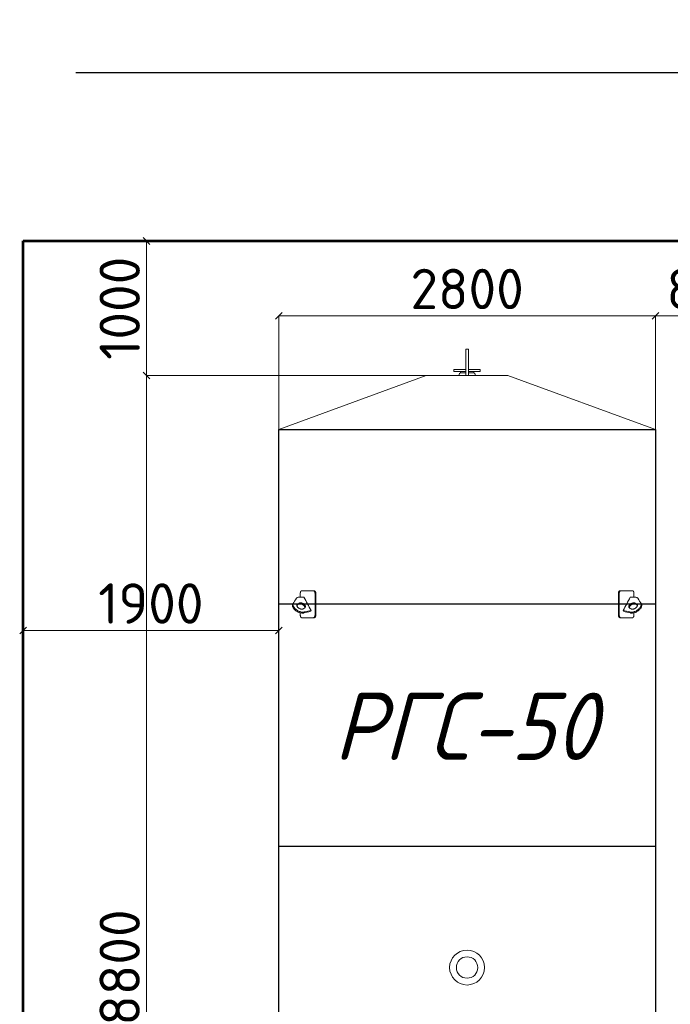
# Model space of a CAD drawing. Header units: millimetres. Extents: x -34827 to 118056, y 11959 to 116489.
# Tile 27 of 105: x 30030 to 34865, y 28019 to 35337. Entities that reach past the tile are written whole.
import ezdxf
from ezdxf import colors
from ezdxf.entities.mleader import LeaderData, LeaderLine
from ezdxf.math import Vec2, Vec3

# ---------------------------------------------------------------- set-up
doc = ezdxf.new("R2010")
doc.units = ezdxf.units.MM
doc.layers.add('Размеры', color=7, linetype='Continuous', lineweight=15)
doc.layers.add('Резервуар', color=7, linetype='Continuous')
doc.styles.get("Standard").update_dxf_attribs({"font": 'isocpeur.ttf'})
doc.styles.add('Геннадий 1000', font='isocpeur.ttf', dxfattribs={"height": 300})
doc.styles.add('СПДС B', font='isocpeur.ttf', dxfattribs={"width": 0.9, "oblique": 15, "height": 50})
doc.dimstyles.new('Размер 1000', dxfattribs={"dimtxt": 300, "dimasz": 50, "dimexe": 0.18, "dimexo": 0.0625, "dimgap": 50, "dimtad": 1, "dimdec": 0, "dimrnd": 1, "dimzin": 0, "dimdsep": 46, "dimtxsty": 'Standard', "dimblk": 'OBLIQUE', "dimcen": -0.09, "dimclrd": 5, "dimclre": 5, "dimclrt": 5, "dimadec": 0, "dimazin": 0, "dimtfac": 1, "dimtdec": 0, "dimtofl": 0, "dimtmove": 0, "dimatfit": 3, "dimldrblk": 'OBLIQUE', "dimfxl": 1, "dimtolj": 1, "dimtzin": 0, "dimlwd": 13, "dimlwe": 13, "dimarcsym": 0})

# ---------------------------------------------------------------- blocks, each defined once
blk = doc.blocks.new('_Oblique')
at = {"color": 0, "linetype": 'ByBlock', "lineweight": -2}
blk.add_line((-0.5, -0.5), (0.5, 0.5), dxfattribs=at)
blk = doc.blocks.new('*D25')
at = {"color": 5, "lineweight": 13, "transparency": 16777216}
for p, q in [((30055.2, 32292.5), (30055.2, 30797.9)), ((31955.2, 32292.5), (31955.2, 30797.9)), ((30055.2, 30798.1), (31955.2, 30798.1))]:
    blk.add_line(p, q, dxfattribs=at)
at = {"layer": 'Defpoints', "color": 0, "transparency": 16777216}
for p in [(30055.2, 32292.6), (31955.2, 32292.6), (31955.2, 30798.1)]:
    blk.add_point(p, dxfattribs=at)
at = {"color": 5, "lineweight": 13, "transparency": 16777216, "xscale": 50, "yscale": 50, "zscale": 50, "rotation": 180}
blk.add_blockref('_Oblique', (30055.2, 30798.1), dxfattribs=at)
at = {"color": 5, "lineweight": 13, "transparency": 16777216, "xscale": 50, "yscale": 50, "zscale": 50}
blk.add_blockref('_Oblique', (31955.2, 30798.1), dxfattribs=at)
at = {"color": 5, "transparency": 16777216, "insert": (31005.2, 30998.1), "char_height": 300, "attachment_point": 5}
blk.add_mtext('\\A1;1900', dxfattribs=at)
blk = doc.blocks.new('*D26')
at = {"color": 5, "lineweight": 13, "transparency": 16777216}
for p, q in [((31955.2, 32292.7), (31955.2, 33136.2)), ((31955.2, 33136), (34755.2, 33136)), ((34755.2, 32292.7), (34755.2, 33136.2))]:
    blk.add_line(p, q, dxfattribs=at)
at = {"layer": 'Defpoints', "color": 0, "transparency": 16777216}
for p in [(34755.2, 33136), (31955.2, 32292.6), (34755.2, 32292.6)]:
    blk.add_point(p, dxfattribs=at)
at = {"color": 5, "lineweight": 13, "transparency": 16777216, "xscale": 50, "yscale": 50, "zscale": 50, "rotation": 180}
blk.add_blockref('_Oblique', (31955.2, 33136), dxfattribs=at)
at = {"color": 5, "lineweight": 13, "transparency": 16777216, "xscale": 50, "yscale": 50, "zscale": 50}
blk.add_blockref('_Oblique', (34755.2, 33136), dxfattribs=at)
at = {"color": 5, "transparency": 16777216, "insert": (33355.2, 33336), "char_height": 300, "attachment_point": 5}
blk.add_mtext('\\A1;2800', dxfattribs=at)
blk = doc.blocks.new('*D27')
at = {"color": 5, "lineweight": 13, "transparency": 16777216}
for p, q in [((34755.2, 32292.7), (34755.2, 33136.2)), ((34755.2, 33136), (35555.2, 33136)), ((35555.2, 32292.7), (35555.2, 33136.2))]:
    blk.add_line(p, q, dxfattribs=at)
at = {"layer": 'Defpoints', "color": 0, "transparency": 16777216}
for p in [(35555.2, 33136), (34755.2, 32292.6), (35555.2, 32292.6)]:
    blk.add_point(p, dxfattribs=at)
at = {"color": 5, "lineweight": 13, "transparency": 16777216, "xscale": 50, "yscale": 50, "zscale": 50, "rotation": 180}
blk.add_blockref('_Oblique', (34755.2, 33136), dxfattribs=at)
at = {"color": 5, "lineweight": 13, "transparency": 16777216, "xscale": 50, "yscale": 50, "zscale": 50}
blk.add_blockref('_Oblique', (35555.2, 33136), dxfattribs=at)
at = {"color": 5, "transparency": 16777216, "insert": (35155.2, 33336), "char_height": 300, "attachment_point": 5}
blk.add_mtext('\\A1;800', dxfattribs=at)
blk = doc.blocks.new('*D31')
at = {"color": 5, "lineweight": 13, "transparency": 16777216}
for p, q in [((33051.6, 32692.6), (30973.2, 32692.6)), ((30973.4, 23892.6), (30973.4, 32692.6)), ((31075.8, 23892.6), (30973.2, 23892.6))]:
    blk.add_line(p, q, dxfattribs=at)
at = {"layer": 'Defpoints', "color": 0, "transparency": 16777216}
for p in [(30973.4, 32692.6), (33051.6, 32692.6), (31075.9, 23892.6)]:
    blk.add_point(p, dxfattribs=at)
at = {"color": 5, "lineweight": 13, "transparency": 16777216, "xscale": 50, "yscale": 50, "zscale": 50}
for p, rotation in [((30973.4, 32692.6), 90), ((30973.4, 23892.6), 270)]:
    blk.add_blockref('_Oblique', p, dxfattribs=dict(at, rotation=rotation))
at = {"color": 5, "transparency": 16777216, "insert": (30773.4, 28292.6), "char_height": 300, "attachment_point": 5, "rotation": 90}
blk.add_mtext('\\A1;8800', dxfattribs=at)
blk = doc.blocks.new('*D32')
at = {"color": 5, "lineweight": 13, "transparency": 16777216}
for p, q in [((32188.5, 33692.6), (30973.2, 33692.6)), ((30973.4, 32692.6), (30973.4, 33692.6)), ((31464.5, 32692.6), (30973.2, 32692.6))]:
    blk.add_line(p, q, dxfattribs=at)
at = {"layer": 'Defpoints', "color": 0, "transparency": 16777216}
for p in [(30973.4, 33692.6), (32188.6, 33692.6), (31464.6, 32692.6)]:
    blk.add_point(p, dxfattribs=at)
at = {"color": 5, "lineweight": 13, "transparency": 16777216, "xscale": 50, "yscale": 50, "zscale": 50}
for p, rotation in [((30973.4, 33692.6), 90), ((30973.4, 32692.6), 270)]:
    blk.add_blockref('_Oblique', p, dxfattribs=dict(at, rotation=rotation))
at = {"color": 5, "transparency": 16777216, "insert": (30773.4, 33192.6), "char_height": 300, "attachment_point": 5, "rotation": 90}
blk.add_mtext('\\A1;1000', dxfattribs=at)
blk = doc.blocks.new('_None')

msp = doc.modelspace()

# ---------------------------------------------------------------- linework, layer by layer
at = {"lineweight": 53}
msp.add_lwpolyline([(30055.2173, 33692.6047), (43855.2173, 33692.6047), (43855.2173, 21692.6047), (30055.2173, 21692.6047)], close=True, dxfattribs=at)
at = {"layer": 'Размеры', "color": 6}
for radius in [130, 79.5]:
    msp.add_circle((33355.2173, 28292.6047), radius, dxfattribs=at)
at = {"layer": 'Резервуар', "color": 6, "lineweight": 20}
for p, q in [((33305.2173, 32711.6047), (33305.2173, 32721.6047)), ((33405.2173, 32711.6047), (33405.2173, 32721.6047))]:
    msp.add_line(p, q, dxfattribs=at)
at = {"layer": 'Резервуар', "color": 6}
for p, q in [((34755.2173, 30992.6047), (31955.2173, 30992.6047)), ((34755.2173, 29192.6047), (31955.2173, 29192.6047))]:
    msp.add_line(p, q, dxfattribs=at)
at = {"layer": 'Резервуар', "color": 6, "lineweight": 20}
for points in [[(33345.2173, 32692.6047), (33345.2173, 32887.6047), (33365.2173, 32887.6047), (33365.2173, 32692.6047)], [(33345.2173, 32737.6047), (33257.2173, 32737.6047), (33257.2173, 32721.6047), (33345.2173, 32721.6047)], [(33365.2173, 32737.6047), (33453.2173, 32737.6047), (33453.2173, 32721.6047), (33365.2173, 32721.6047)], [(31955.2173, 32292.6047), (33051.6227, 32692.6047), (33658.8119, 32692.6047), (34755.2173, 32292.6047)]]:
    msp.add_lwpolyline(points, dxfattribs=at)
for points in [[(33295.2173, 32692.6047), (33295.2173, 32701.6047, -0.414213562), (33305.2173, 32711.6047), (33345.2173, 32711.6047)], [(33365.2173, 32711.6047), (33405.2173, 32711.6047, -0.414213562), (33415.2173, 32701.6047), (33415.2173, 32692.6047)]]:
    msp.add_lwpolyline(points, format="xyb", dxfattribs=at)
at = {"layer": 'Резервуар', "color": 6}
msp.add_lwpolyline([(31955.2173, 24292.6047), (31955.2173, 32292.6047), (34755.2173, 32292.6047), (34755.2173, 24292.6047)], close=True, dxfattribs=at)
at = {"layer": 'Резервуар', "color": 6, "lineweight": 20}
for points, knots in [([(32195.8434, 30947.245), (32194.5532, 30944.888), (32193.263, 30942.5309), (32191.9728, 30940.1739), (32175.6735, 30936.1394), (32159.3743, 30932.105), (32143.0751, 30928.0705), (32141.8801, 30927.8116), (32137.8733, 30926.9436), (32130.429, 30926.581), (32120.5335, 30927.5704), (32109.7324, 30930.265), (32098.642, 30934.6511), (32088.0595, 30940.4901), (32078.6979, 30947.3084), (32070.9634, 30954.6131), (32064.9705, 30962.0348), (32060.6945, 30969.3311), (32058.0509, 30976.3538), (32057.0274, 30982.9643), (32057.4409, 30989.143), (32059.0248, 30992.7234), (32059.796, 30994.4665), (32068.8986, 31008.6377), (32078.0012, 31022.809), (32087.1038, 31036.9802), (32088.3922, 31038.4772), (32090.7408, 31041.206), (32097.3039, 31044.3712), (32102.5069, 31044.7645), (32106.0909, 31045.0354), (32118.1654, 31045.0354), (32130.2399, 31045.0354), (32142.3144, 31045.0354), (32160.1574, 31012.4386), (32178.0004, 30979.8418), (32195.8434, 30947.245), (32179.5441, 30943.2105), (32163.2449, 30939.176), (32146.9457, 30935.1415), (32145.7507, 30934.8827), (32141.7439, 30934.0147), (32134.2996, 30933.6521), (32124.404, 30934.6414), (32113.603, 30937.336), (32102.5126, 30941.7222), (32091.9301, 30947.5612), (32082.5685, 30954.3795), (32074.834, 30961.6841), (32068.8411, 30969.1059), (32064.5651, 30976.4022), (32061.9215, 30983.4249), (32060.898, 30990.0354), (32061.2375, 30995.108), (32062.112, 30997.7608), (32062.3958, 30998.514)], [0, 0, 0, 0, 1, 1, 1, 2, 2, 2, 2.036658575, 2.122919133, 2.22207377, 2.334181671, 2.455718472, 2.578885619, 2.695792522, 2.802239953, 2.897153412, 2.980999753, 3.054971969, 3.12077204, 3.180650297, 3.237462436, 3.237462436, 3.237462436, 4.237462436, 4.237462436, 4.237462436, 4.296097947, 4.344350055, 4.451166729, 4.451166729, 4.451166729, 5.451166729, 5.451166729, 5.451166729, 6.451166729, 6.451166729, 6.451166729, 7.451166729, 7.451166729, 7.451166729, 7.487825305, 7.574085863, 7.6732405, 7.7853484, 7.906885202, 8.030052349, 8.146959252, 8.253406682, 8.348320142, 8.432166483, 8.506138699, 8.571938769, 8.631817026, 8.65596226, 8.65596226, 8.65596226, 8.65596226]), ([(32115.3723, 31045.0354), (32115.3723, 31054.2252), (32115.3723, 31063.4149), (32115.3723, 31072.6047), (32115.3723, 31073.5485), (32115.4279, 31075.16), (32115.6284, 31077.2817), (32115.8929, 31079.15), (32116.2603, 31081.0452), (32116.7299, 31082.848), (32117.2454, 31084.4282), (32117.7552, 31085.7326), (32118.3142, 31086.9385), (32118.8958, 31088.005), (32119.5914, 31089.0876), (32120.2953, 31089.984), (32121.1779, 31090.8992), (32121.9195, 31091.4915), (32122.6699, 31091.9415), (32123.0714, 31092.1341), (32123.5006, 31092.3053), (32123.8888, 31092.4316), (32124.4418, 31092.5526), (32124.8827, 31092.599), (32125.1645, 31092.6047), (32125.2309, 31092.6047), (32154.4394, 31092.6047), (32183.6479, 31092.6047), (32212.8564, 31092.6047)], [0, 0, 0, 0, 1, 1, 1, 1.090129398, 1.153904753, 1.206147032, 1.27577862, 1.348381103, 1.400985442, 1.457045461, 1.507643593, 1.559393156, 1.609163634, 1.677663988, 1.720267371, 1.800935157, 1.83142901, 1.870864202, 1.880287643, 1.915806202, 1.946869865, 1.987516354, 2, 2, 2, 3, 3, 3, 3]), ([(32224.8492, 31072.6047), (32224.8492, 31019.2713), (32224.8492, 30965.938), (32224.8492, 30912.6047), (32224.8492, 30911.7656), (32224.7877, 30910.1541), (32224.5486, 30908.0283), (32224.244, 30906.2955), (32223.8728, 30904.6644), (32223.3866, 30902.9968), (32222.7677, 30901.3325), (32222.1193, 30899.9036), (32221.4482, 30898.659), (32220.7424, 30897.5452), (32219.9485, 30896.4788), (32219.0705, 30895.4946), (32218.2037, 30894.7041), (32217.3574, 30894.0664), (32216.6451, 30893.6281), (32215.9212, 30893.2679), (32215.4385, 30893.0752), (32214.9233, 30892.904), (32214.458, 30892.7777), (32213.8361, 30892.6639), (32213.3107, 30892.6132), (32212.9757, 30892.6047), (32212.8564, 30892.6047), (32214.9793, 30892.6047), (32217.1022, 30892.6047), (32219.2251, 30892.6047), (32219.6612, 30892.6047), (32220.4708, 30892.6797), (32221.6503, 30892.9936), (32222.6873, 30893.4415), (32223.631, 30893.9995), (32224.4745, 30894.6239), (32225.1754, 30895.2527), (32225.85, 30895.9494), (32226.5788, 30896.8082), (32227.5026, 30898.1127), (32228.4027, 30899.7051), (32229.1288, 30901.3203), (32229.6882, 30902.8235), (32230.1438, 30904.3065), (32230.575, 30906.0743), (32230.8567, 30907.6643), (32231.0961, 30909.5816), (32231.2003, 30911.1017), (32231.2173, 30912.2888), (32231.2173, 30912.6047), (32231.2173, 30965.938), (32231.2173, 31019.2713), (32231.2173, 31072.6047), (32231.2173, 31073.4438), (32231.1558, 31075.0552), (32230.9167, 31077.1811), (32230.6122, 31078.9139), (32230.2409, 31080.545), (32229.7547, 31082.2126), (32229.1359, 31083.8769), (32228.4874, 31085.3057), (32227.8164, 31086.5503), (32227.1106, 31087.6641), (32226.3167, 31088.7305), (32225.4388, 31089.7147), (32224.572, 31090.5052), (32223.7258, 31091.1429), (32223.0135, 31091.5813), (32222.2897, 31091.9415), (32221.807, 31092.1341), (32221.2918, 31092.3053), (32220.8266, 31092.4316), (32220.2047, 31092.5454), (32219.6794, 31092.5961), (32219.3445, 31092.6047), (32219.2251, 31092.6047), (32217.1022, 31092.6047), (32214.9793, 31092.6047), (32212.8564, 31092.6047), (32213.2925, 31092.6047), (32214.1021, 31092.5296), (32215.2818, 31092.2158), (32216.3188, 31091.7678), (32217.2626, 31091.2099), (32218.1062, 31090.5854), (32218.8071, 31089.9567), (32219.4818, 31089.2599), (32220.2106, 31088.4011), (32221.1345, 31087.0967), (32222.0346, 31085.5042), (32222.7607, 31083.889), (32223.3201, 31082.3858), (32223.7756, 31080.9028), (32224.2069, 31079.135), (32224.4886, 31077.5451), (32224.728, 31075.6277), (32224.8322, 31074.1076), (32224.8492, 31072.9205), (32224.8492, 31072.6047)], [0, 0, 0, 0, 1, 1, 1, 1.080128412, 1.153904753, 1.206147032, 1.252313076, 1.32023682, 1.382728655, 1.438760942, 1.490849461, 1.54211593, 1.593097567, 1.652841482, 1.71027634, 1.750312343, 1.800935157, 1.83142901, 1.870864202, 1.880287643, 1.915806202, 1.946869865, 1.981143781, 2, 2, 2, 3, 3, 3, 3.070109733, 3.130030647, 3.19123557, 3.241266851, 3.28981091, 3.33831552, 3.367962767, 3.416097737, 3.48018008, 3.560174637, 3.62422589, 3.672298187, 3.728683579, 3.782936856, 3.854166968, 3.88661906, 3.969832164, 4, 4, 4, 5, 5, 5, 5.080128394, 5.153904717, 5.206146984, 5.252313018, 5.320236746, 5.382728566, 5.438760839, 5.490849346, 5.542115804, 5.593097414, 5.652841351, 5.710276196, 5.750312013, 5.800934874, 5.831428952, 5.870863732, 5.880286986, 5.915805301, 5.946869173, 5.981143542, 6, 6, 6, 7, 7, 7, 7.070109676, 7.130029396, 7.191234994, 7.241266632, 7.289810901, 7.338315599, 7.367962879, 7.416097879, 7.480180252, 7.560174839, 7.624226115, 7.672298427, 7.728683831, 7.78293711, 7.854167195, 7.886619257, 7.969832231, 8, 8, 8, 8]), ([(34485.5854, 31072.6047), (34485.5854, 31019.2713), (34485.5854, 30965.938), (34485.5854, 30912.6047), (34485.5854, 30911.7656), (34485.6469, 30910.1541), (34485.886, 30908.0283), (34486.1905, 30906.2955), (34486.5618, 30904.6644), (34487.048, 30902.9968), (34487.6668, 30901.3325), (34488.3153, 30899.9036), (34488.9864, 30898.659), (34489.6922, 30897.5452), (34490.4861, 30896.4788), (34491.364, 30895.4946), (34492.2308, 30894.7041), (34493.0772, 30894.0664), (34493.7895, 30893.6281), (34494.5134, 30893.2679), (34494.996, 30893.0752), (34495.5113, 30892.904), (34495.9766, 30892.7777), (34496.5985, 30892.6639), (34497.1239, 30892.6132), (34497.4588, 30892.6047), (34497.5782, 30892.6047), (34495.4553, 30892.6047), (34493.3324, 30892.6047), (34491.2095, 30892.6047), (34490.7734, 30892.6047), (34489.9638, 30892.6797), (34488.7843, 30892.9936), (34487.7473, 30893.4415), (34486.8036, 30893.9995), (34485.9601, 30894.6239), (34485.2592, 30895.2527), (34484.5846, 30895.9494), (34483.8558, 30896.8082), (34482.932, 30898.1127), (34482.0319, 30899.7051), (34481.3058, 30901.3203), (34480.7464, 30902.8235), (34480.2908, 30904.3065), (34479.8596, 30906.0743), (34479.5779, 30907.6643), (34479.3385, 30909.5816), (34479.2343, 30911.1017), (34479.2173, 30912.2888), (34479.2173, 30912.6047), (34479.2173, 30965.938), (34479.2173, 31019.2713), (34479.2173, 31072.6047), (34479.2173, 31073.4438), (34479.2788, 31075.0552), (34479.5179, 31077.1811), (34479.8224, 31078.9139), (34480.1937, 31080.545), (34480.6799, 31082.2126), (34481.2987, 31083.8769), (34481.9471, 31085.3057), (34482.6182, 31086.5503), (34483.324, 31087.6641), (34484.1179, 31088.7305), (34484.9958, 31089.7147), (34485.8625, 31090.5052), (34486.7088, 31091.1429), (34487.4211, 31091.5813), (34488.1449, 31091.9415), (34488.6275, 31092.1341), (34489.1428, 31092.3053), (34489.608, 31092.4316), (34490.2299, 31092.5454), (34490.7552, 31092.5961), (34491.0901, 31092.6047), (34491.2095, 31092.6047), (34493.3324, 31092.6047), (34495.4553, 31092.6047), (34497.5782, 31092.6047), (34497.1421, 31092.6047), (34496.3325, 31092.5296), (34495.1528, 31092.2158), (34494.1157, 31091.7678), (34493.1719, 31091.2099), (34492.3284, 31090.5854), (34491.6275, 31089.9567), (34490.9528, 31089.2599), (34490.224, 31088.4011), (34489.3001, 31087.0967), (34488.4, 31085.5042), (34487.6739, 31083.889), (34487.1145, 31082.3858), (34486.6589, 31080.9028), (34486.2277, 31079.135), (34485.946, 31077.5451), (34485.7066, 31075.6277), (34485.6024, 31074.1076), (34485.5854, 31072.9205), (34485.5854, 31072.6047)], [0, 0, 0, 0, 1, 1, 1, 1.080128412, 1.153904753, 1.206147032, 1.252313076, 1.32023682, 1.382728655, 1.438760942, 1.490849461, 1.54211593, 1.593097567, 1.652841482, 1.71027634, 1.750312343, 1.800935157, 1.83142901, 1.870864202, 1.880287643, 1.915806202, 1.946869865, 1.981143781, 2, 2, 2, 3, 3, 3, 3.070109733, 3.130030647, 3.19123557, 3.241266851, 3.28981091, 3.33831552, 3.367962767, 3.416097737, 3.48018008, 3.560174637, 3.62422589, 3.672298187, 3.728683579, 3.782936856, 3.854166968, 3.88661906, 3.969832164, 4, 4, 4, 5, 5, 5, 5.080128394, 5.153904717, 5.206146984, 5.252313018, 5.320236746, 5.382728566, 5.438760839, 5.490849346, 5.542115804, 5.593097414, 5.652841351, 5.710276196, 5.750312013, 5.800934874, 5.831428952, 5.870863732, 5.880286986, 5.915805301, 5.946869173, 5.981143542, 6, 6, 6, 7, 7, 7, 7.070109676, 7.130029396, 7.191234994, 7.241266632, 7.289810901, 7.338315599, 7.367962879, 7.416097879, 7.480180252, 7.560174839, 7.624226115, 7.672298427, 7.728683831, 7.78293711, 7.854167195, 7.886619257, 7.969832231, 8, 8, 8, 8]), ([(34595.0623, 31045.0354), (34595.0623, 31054.2252), (34595.0623, 31063.4149), (34595.0623, 31072.6047), (34595.0623, 31073.5485), (34595.0066, 31075.16), (34594.8062, 31077.2817), (34594.5417, 31079.15), (34594.1743, 31081.0452), (34593.7047, 31082.848), (34593.1892, 31084.4282), (34592.6794, 31085.7326), (34592.1203, 31086.9385), (34591.5388, 31088.005), (34590.8432, 31089.0876), (34590.1393, 31089.984), (34589.2567, 31090.8992), (34588.5151, 31091.4915), (34587.7647, 31091.9415), (34587.3632, 31092.1341), (34586.9339, 31092.3053), (34586.5457, 31092.4316), (34585.9928, 31092.5526), (34585.5518, 31092.599), (34585.2701, 31092.6047), (34585.2037, 31092.6047), (34555.9952, 31092.6047), (34526.7867, 31092.6047), (34497.5782, 31092.6047)], [0, 0, 0, 0, 1, 1, 1, 1.090129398, 1.153904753, 1.206147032, 1.27577862, 1.348381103, 1.400985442, 1.457045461, 1.507643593, 1.559393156, 1.609163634, 1.677663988, 1.720267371, 1.800935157, 1.83142901, 1.870864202, 1.880287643, 1.915806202, 1.946869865, 1.987516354, 2, 2, 2, 3, 3, 3, 3]), ([(34514.5912, 30947.245), (34515.8814, 30944.888), (34517.1716, 30942.5309), (34518.4618, 30940.1739), (34534.761, 30936.1394), (34551.0603, 30932.105), (34567.3595, 30928.0705), (34568.5545, 30927.8116), (34572.5613, 30926.9436), (34580.0056, 30926.581), (34589.9011, 30927.5704), (34600.7022, 30930.265), (34611.7926, 30934.6511), (34622.3751, 30940.4901), (34631.7367, 30947.3084), (34639.4712, 30954.6131), (34645.4641, 30962.0348), (34649.74, 30969.3311), (34652.3837, 30976.3538), (34653.4072, 30982.9643), (34652.9937, 30989.143), (34651.4098, 30992.7234), (34650.6386, 30994.4665), (34641.536, 31008.6377), (34632.4334, 31022.809), (34623.3307, 31036.9802), (34622.0424, 31038.4772), (34619.6938, 31041.206), (34613.1307, 31044.3712), (34607.9277, 31044.7645), (34604.3437, 31045.0354), (34592.2692, 31045.0354), (34580.1947, 31045.0354), (34568.1202, 31045.0354), (34550.2772, 31012.4386), (34532.4342, 30979.8418), (34514.5912, 30947.245), (34530.8905, 30943.2105), (34547.1897, 30939.176), (34563.4889, 30935.1415), (34564.6839, 30934.8827), (34568.6907, 30934.0147), (34576.135, 30933.6521), (34586.0305, 30934.6414), (34596.8316, 30937.336), (34607.922, 30941.7222), (34618.5045, 30947.5612), (34627.8661, 30954.3795), (34635.6006, 30961.6841), (34641.5935, 30969.1059), (34645.8694, 30976.4022), (34648.5131, 30983.4249), (34649.5366, 30990.0354), (34649.1971, 30995.108), (34648.3226, 30997.7608), (34648.0388, 30998.514)], [0, 0, 0, 0, 1, 1, 1, 2, 2, 2, 2.036658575, 2.122919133, 2.22207377, 2.334181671, 2.455718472, 2.578885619, 2.695792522, 2.802239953, 2.897153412, 2.980999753, 3.054971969, 3.12077204, 3.180650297, 3.237462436, 3.237462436, 3.237462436, 4.237462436, 4.237462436, 4.237462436, 4.296097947, 4.344350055, 4.451166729, 4.451166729, 4.451166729, 5.451166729, 5.451166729, 5.451166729, 6.451166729, 6.451166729, 6.451166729, 7.451166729, 7.451166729, 7.451166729, 7.487825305, 7.574085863, 7.6732405, 7.7853484, 7.906885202, 8.030052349, 8.146959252, 8.253406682, 8.348320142, 8.432166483, 8.506138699, 8.571938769, 8.631817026, 8.65596226, 8.65596226, 8.65596226, 8.65596226]), ([(32148.4985, 30965.8633), (32149.5964, 30966.7337), (32152.0473, 30968.6767), (32153.6146, 30973.2586), (32153.1824, 30978.2076), (32151.2128, 30983.157), (32147.6277, 30988.285), (32142.384, 30993.343), (32135.6574, 30997.8487), (32128.0874, 31001.1729), (32120.5817, 31002.9262), (32114.0367, 31002.99), (32109.4067, 31001.9552), (32107.254, 31000.7292), (32106.6065, 31000.3604), (32102.7624, 30997.8848), (32098.9184, 30995.4091), (32095.0743, 30992.9335), (32093.9764, 30992.0631), (32091.5255, 30990.12), (32089.9582, 30985.5382), (32090.3904, 30980.5892), (32092.3601, 30975.6397), (32095.945, 30970.512), (32101.1893, 30965.4525), (32107.9133, 30960.9532), (32115.4935, 30957.6048), (32122.9407, 30955.9355), (32130.3245, 30955.6064), (32134.6501, 30957.4494), (32136.9663, 30958.4363), (32140.8104, 30960.912), (32144.6544, 30963.3876), (32148.4985, 30965.8633)], [0, 0, 0, 0, 0.041440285, 0.092509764, 0.136737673, 0.188598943, 0.250358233, 0.323169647, 0.405938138, 0.491962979, 0.569936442, 0.635369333, 0.68721333, 0.709517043, 0.709517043, 0.709517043, 1.709517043, 1.709517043, 1.709517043, 1.750957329, 1.802026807, 1.846254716, 1.898115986, 1.959875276, 2.03268669, 2.115455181, 2.201480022, 2.279453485, 2.344107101, 2.41863584, 2.41863584, 2.41863584, 3.41863584, 3.41863584, 3.41863584, 3.41863584]), ([(32149.4497, 30966.6285), (32149.5814, 30968.0441), (32149.286, 30971.2014), (32147.3422, 30976.0859), (32143.7571, 30981.214), (32138.5134, 30986.272), (32131.7868, 30990.7776), (32124.2168, 30994.1018), (32116.7111, 30995.8551), (32110.1661, 30995.919), (32105.5361, 30994.8842), (32103.3834, 30993.6581), (32102.7359, 30993.2893), (32098.8918, 30990.8137), (32095.0478, 30988.3381), (32091.2037, 30985.8624), (32090.8897, 30985.6382), (32090.5757, 30985.4141), (32090.2616, 30985.1899)], [0, 0, 0, 0, 0.042158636, 0.094019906, 0.155779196, 0.22859061, 0.311359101, 0.397383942, 0.475357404, 0.540790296, 0.592634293, 0.614938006, 0.614938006, 0.614938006, 1.614938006, 1.614938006, 1.614938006, 2.614938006, 2.614938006, 2.614938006, 2.614938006]), ([(34561.9361, 30965.8633), (34560.8382, 30966.7337), (34558.3872, 30968.6767), (34556.82, 30973.2586), (34557.2522, 30978.2076), (34559.2218, 30983.157), (34562.8069, 30988.285), (34568.0505, 30993.343), (34574.7772, 30997.8487), (34582.3472, 31001.1729), (34589.8529, 31002.9262), (34596.3979, 31002.99), (34601.0279, 31001.9552), (34603.1806, 31000.7292), (34603.8281, 31000.3604), (34607.6722, 30997.8848), (34611.5162, 30995.4091), (34615.3603, 30992.9335), (34616.4582, 30992.0631), (34618.9091, 30990.12), (34620.4764, 30985.5382), (34620.0442, 30980.5892), (34618.0745, 30975.6397), (34614.4896, 30970.512), (34609.2453, 30965.4525), (34602.5213, 30960.9532), (34594.9411, 30957.6048), (34587.4939, 30955.9355), (34580.1101, 30955.6064), (34575.7845, 30957.4494), (34573.4683, 30958.4363), (34569.6242, 30960.912), (34565.7801, 30963.3876), (34561.9361, 30965.8633)], [0, 0, 0, 0, 0.041440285, 0.092509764, 0.136737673, 0.188598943, 0.250358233, 0.323169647, 0.405938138, 0.491962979, 0.569936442, 0.635369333, 0.68721333, 0.709517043, 0.709517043, 0.709517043, 1.709517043, 1.709517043, 1.709517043, 1.750957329, 1.802026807, 1.846254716, 1.898115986, 1.959875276, 2.03268669, 2.115455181, 2.201480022, 2.279453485, 2.344107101, 2.41863584, 2.41863584, 2.41863584, 3.41863584, 3.41863584, 3.41863584, 3.41863584]), ([(34560.9849, 30966.6285), (34560.8531, 30968.0441), (34561.1486, 30971.2014), (34563.0924, 30976.0859), (34566.6775, 30981.214), (34571.9211, 30986.272), (34578.6478, 30990.7776), (34586.2178, 30994.1018), (34593.7235, 30995.8551), (34600.2685, 30995.919), (34604.8985, 30994.8842), (34607.0512, 30993.6581), (34607.6987, 30993.2893), (34611.5427, 30990.8137), (34615.3868, 30988.3381), (34619.2309, 30985.8624), (34619.5449, 30985.6382), (34619.8589, 30985.4141), (34620.1729, 30985.1899)], [0, 0, 0, 0, 0.042158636, 0.094019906, 0.155779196, 0.22859061, 0.311359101, 0.397383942, 0.475357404, 0.540790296, 0.592634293, 0.614938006, 0.614938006, 0.614938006, 1.614938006, 1.614938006, 1.614938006, 2.614938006, 2.614938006, 2.614938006, 2.614938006]), ([(32212.8564, 30892.6047), (32183.6479, 30892.6047), (32154.4394, 30892.6047), (32125.2309, 30892.6047), (32124.8644, 30892.6047), (32124.1858, 30892.6797), (32123.2013, 30892.9936), (32122.3395, 30893.4415), (32121.5579, 30893.9995), (32120.8617, 30894.6239), (32120.2848, 30895.2527), (32119.7309, 30895.9494), (32119.1339, 30896.8082), (32118.3794, 30898.1127), (32117.647, 30899.7051), (32117.0581, 30901.3203), (32116.6053, 30902.8236), (32116.2372, 30904.3065), (32115.8894, 30906.0744), (32115.6625, 30907.6643), (32115.4619, 30909.6597), (32115.3826, 30911.1814), (32115.3723, 30912.3685), (32115.3723, 30912.6047), (32115.3723, 30918.0454), (32115.3723, 30923.4861), (32115.3723, 30928.9269)], [0, 0, 0, 0, 1, 1, 1, 1.070109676, 1.130029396, 1.191234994, 1.241266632, 1.289810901, 1.338315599, 1.367962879, 1.416097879, 1.480180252, 1.560174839, 1.624226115, 1.672298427, 1.728683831, 1.78293711, 1.854167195, 1.886619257, 1.977442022, 2, 2, 2, 3, 3, 3, 3]), ([(34497.5782, 30892.6047), (34526.7867, 30892.6047), (34555.9952, 30892.6047), (34585.2037, 30892.6047), (34585.5702, 30892.6047), (34586.2488, 30892.6797), (34587.2333, 30892.9936), (34588.0951, 30893.4415), (34588.8766, 30893.9995), (34589.5729, 30894.6239), (34590.1497, 30895.2527), (34590.7037, 30895.9494), (34591.3007, 30896.8082), (34592.0552, 30898.1127), (34592.7876, 30899.7051), (34593.3765, 30901.3203), (34593.8293, 30902.8236), (34594.1974, 30904.3065), (34594.5452, 30906.0744), (34594.7721, 30907.6643), (34594.9727, 30909.6597), (34595.052, 30911.1814), (34595.0623, 30912.3685), (34595.0623, 30912.6047), (34595.0623, 30918.0454), (34595.0623, 30923.4861), (34595.0623, 30928.9269)], [0, 0, 0, 0, 1, 1, 1, 1.070109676, 1.130029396, 1.191234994, 1.241266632, 1.289810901, 1.338315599, 1.367962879, 1.416097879, 1.480180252, 1.560174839, 1.624226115, 1.672298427, 1.728683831, 1.78293711, 1.854167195, 1.886619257, 1.977442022, 2, 2, 2, 3, 3, 3, 3])]:
    msp.add_open_spline(points, degree=3, knots=knots, dxfattribs=at)

# ---------------------------------------------------------------- texts
at = {"layer": 'Резервуар', "color": 6, "insert": (32364.7514, 30335.2835), "char_height": 500, "attachment_point": 1, "style": 'СПДС B'}
msp.add_mtext_dynamic_manual_height_columns('\\pxql;РГС-50', width=839.639194, gutter_width=1250, heights=[0], dxfattribs=at)

# ---------------------------------------------------------------- dimensions: what is measured, and where the dimension line sits
for base, p1, p2, picture, middle in [((30973.4205, 33692.6047), (31464.5588, 32692.6047), (32188.59, 33692.6047), '*D32', (30773.4205, 33192.6047)), ((30973.4205, 32692.6047), (31075.883, 23892.6047), (33051.6227, 32692.6047), '*D31', (30773.4205, 28292.6047))]:
    dim = msp.add_linear_dim(base=base, p1=p1, p2=p2, angle=90, dimstyle='Размер 1000')
    dim.commit()
    dim.dimension.update_dxf_attribs({"geometry": picture, "text_midpoint": middle})
for base, p1, p2, picture, middle in [((34755.2173, 33136.028), (31955.2173, 32292.6047), (34755.2173, 32292.6047), '*D26', (33355.2173, 33336.028)), ((35555.2173, 33136.028), (34755.2173, 32292.6047), (35555.2173, 32292.6047), '*D27', (35155.2173, 33336.028)), ((31955.2173, 30798.0506), (30055.2173, 32292.6047), (31955.2173, 32292.6047), '*D25', (31005.2173, 30998.0506))]:
    dim = msp.add_linear_dim(base=base, p1=p1, p2=p2, dimstyle='Размер 1000')
    dim.commit()
    dim.dimension.update_dxf_attribs({"geometry": picture, "text_midpoint": middle})

# ---------------------------------------------------------------- leaders
ml = msp.add_multileader_mtext('Standard')
ml.set_content('Металлическое обвалование', color=256, style='Геннадий 1000')
ml.set_leader_properties(color=5)
ml.set_arrow_properties(name='NONE')
ml.build(insert=Vec2(0, 0))
ml.multileader.update_dxf_attribs({"text_left_attachment_type": 6, "text_right_attachment_type": 6, "dogleg_length": 0.05, "arrow_head_size": 100})
ctx = ml.context
ctx.base_point, ctx.char_height, ctx.arrow_head_size, ctx.landing_gap_size, ctx.plane_origin = Vec3(36367.0252, 34943.3076), 300, 100, 0, Vec3(35155.2173, 33692.6047)
ctx.left_attachment, ctx.right_attachment = 6, 6
notes = []
notes.append((ctx, [(0, (1, 1, 0), (36366.9752, 34943.3076), (1, 0), 0.05, [(0, [(36955.2173, 33692.6047)], 0, [])])]))
ctx.mtext.insert, ctx.mtext.flow_direction = Vec3(36367.0252, 35303.3076), 5
for ctx, leaders in notes:
    for number, flags, end, landing, length, lines in leaders:
        leader = LeaderData()
        leader.index, (leader.has_last_leader_line, leader.has_dogleg_vector, leader.attachment_direction) = number, flags
        leader.last_leader_point, leader.dogleg_vector, leader.dogleg_length = Vec3(end), Vec3(landing), length
        for number, points, colour, breaks in lines:
            line = LeaderLine()
            line.index, line.vertices, line.color, line.breaks = number, Vec3.list(points), colors.encode_raw_color(colour), breaks
            leader.lines.append(line)
        ctx.leaders.append(leader)

doc.saveas('drawing.dxf')
